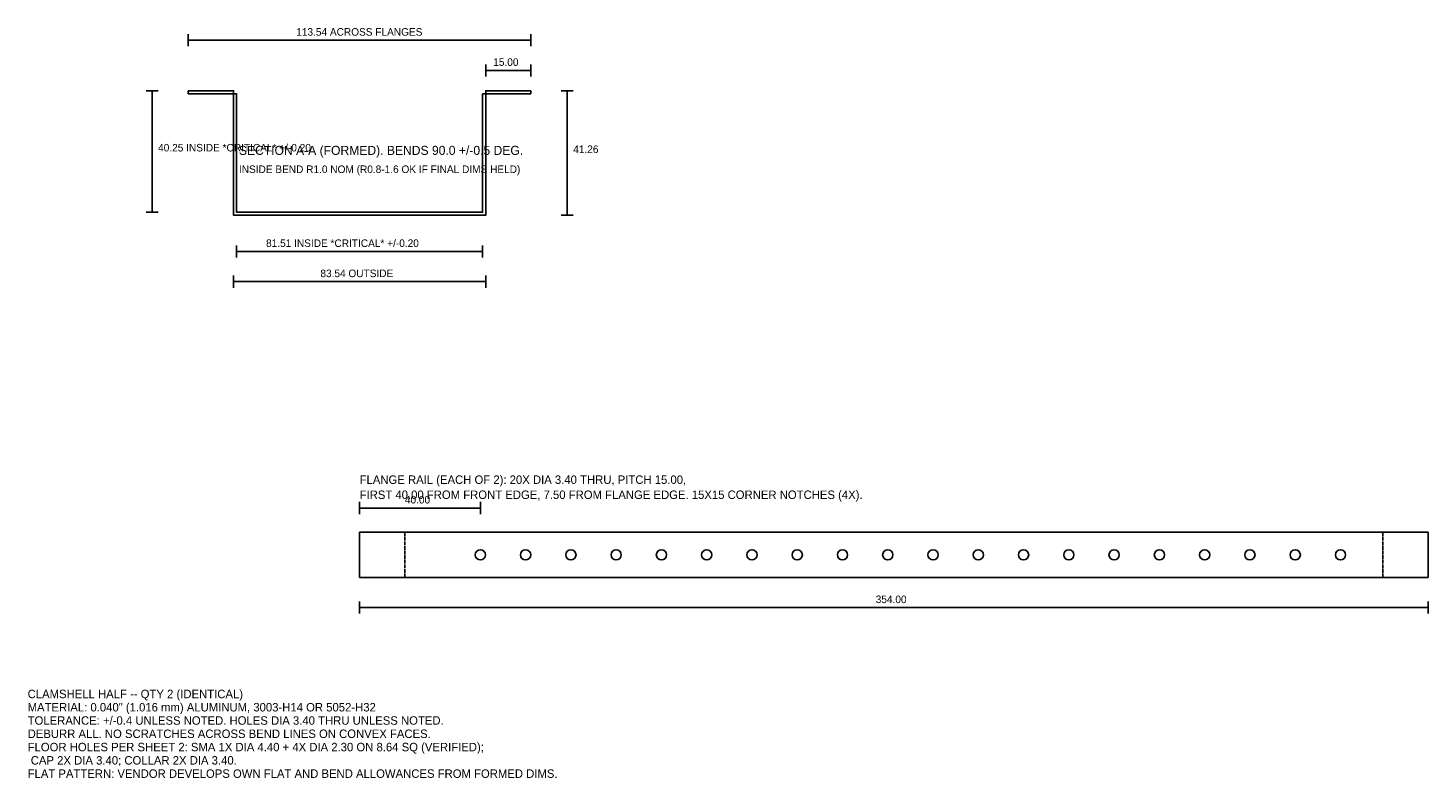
# Model space of a CAD drawing. Header units: metres. Extents: x -110 to 354, y -186 to 62.
import ezdxf

# ---------------------------------------------------------------- set-up
doc = ezdxf.new("R2010")
doc.units = ezdxf.units.M
doc.linetypes.add('DASHED', pattern=[1.524, 1.27, -0.254])
for name, color, linetype in [('BEND', 1, 'DASHED'), ('DIM', 3, 'CONTINUOUS'), ('HOLES', 5, 'CONTINUOUS'), ('NOTES', 7, 'CONTINUOUS'), ('OUTLINE', 7, 'CONTINUOUS')]:
    doc.layers.add(name, color=color, linetype=linetype)

msp = doc.modelspace()

# ---------------------------------------------------------------- linework, layer by layer
at = {"layer": 'BEND'}
for points in [[(0, -120), (15, -120), (15, -105), (0, -105), (0, -120)], [(339, -120), (354, -120), (354, -105), (339, -105), (339, -120)]]:
    msp.add_lwpolyline(points, dxfattribs=at)
at = {"layer": 'DIM'}
for p, q in [((-56.771, 56), (-56.771, 60)), ((-56.771, 58), (56.771, 58)), ((56.771, 56), (56.771, 60)), ((41.771, 46), (41.771, 50)), ((41.771, 48), (56.771, 48)), ((56.771, 46), (56.771, 50)), ((-70.771, 41.263), (-66.771, 41.263)), ((-68.771, 1.016), (-68.771, 41.263)), ((66.771, 41.263), (70.771, 41.263)), ((68.771, 0), (68.771, 41.263)), ((-70.771, 1.016), (-66.771, 1.016)), ((66.771, 0), (70.771, 0)), ((-40.755, -14), (-40.755, -10)), ((-40.755, -12), (40.755, -12)), ((40.755, -14), (40.755, -10)), ((-41.771, -24), (-41.771, -20)), ((-41.771, -22), (41.771, -22)), ((41.771, -24), (41.771, -20)), ((0, -99), (0, -95)), ((0, -97), (40, -97)), ((40, -99), (40, -95)), ((0, -132), (0, -128)), ((354, -132), (354, -128)), ((0, -130), (354, -130))]:
    msp.add_line(p, q, dxfattribs=at)
at = {"layer": 'HOLES'}
for centre in [(40, -112.5), (55, -112.5), (70, -112.5), (85, -112.5), (100, -112.5), (115, -112.5), (130, -112.5), (145, -112.5), (160, -112.5), (175, -112.5), (190, -112.5), (205, -112.5), (220, -112.5), (235, -112.5), (250, -112.5), (265, -112.5), (280, -112.5), (295, -112.5), (310, -112.5), (325, -112.5)]:
    msp.add_circle(centre, 1.7, dxfattribs=at)
at = {"layer": 'OUTLINE'}
for p, q in [((-56.771, 40.247), (-56.771, 41.263)), ((56.771, 40.247), (56.771, 41.263))]:
    msp.add_line(p, q, dxfattribs=at)
for points in [[(-56.771, 41.263), (-41.771, 41.263), (-41.771, 0), (41.771, 0), (41.771, 41.263), (56.771, 41.263)], [(-56.771, 40.247), (-40.755, 40.247), (-40.755, 1.016), (40.755, 1.016), (40.755, 40.247), (56.771, 40.247)], [(0, -120), (354, -120), (354, -105), (0, -105), (0, -120)]]:
    msp.add_lwpolyline(points, dxfattribs=at)

# ---------------------------------------------------------------- texts
at = {"layer": 'DIM'}
for s, p in [('113.54 ACROSS FLANGES', (-21, 59.5)), ('15.00', (44.271, 49.5)), ('40.25 INSIDE *CRITICAL* +/-0.20', (-66.771, 21.139)), ('41.26', (70.771, 20.631)), ('81.51 INSIDE *CRITICAL* +/-0.20', (-31, -10.5)), ('83.54 OUTSIDE', (-13, -20.5)), ('40.00', (15, -95.5)), ('354.00', (171, -128.5))]:
    msp.add_text(s, height=2.5, dxfattribs=at).set_placement(p)
at = {"layer": 'NOTES'}
for s, height, p in [('SECTION A-A (FORMED). BENDS 90.0 +/-0.5 DEG.', 3, (-40, 20)), ('INSIDE BEND R1.0 NOM (R0.8-1.6 OK IF FINAL DIMS HELD)', 2.5, (-40, 14)), ('FLANGE RAIL (EACH OF 2): 20X DIA 3.40 THRU, PITCH 15.00,', 2.8, (0, -89)), ('FIRST 40.00 FROM FRONT EDGE, 7.50 FROM FLANGE EDGE. 15X15 CORNER NOTCHES (4X).', 2.8, (0, -94)), ('CLAMSHELL HALF -- QTY 2 (IDENTICAL)', 2.8, (-110, -160)), ('MATERIAL: 0.040" (1.016 mm) ALUMINUM, 3003-H14 OR 5052-H32', 2.8, (-110, -164.4)), ('TOLERANCE: +/-0.4 UNLESS NOTED. HOLES DIA 3.40 THRU UNLESS NOTED.', 2.8, (-110, -168.8)), ('DEBURR ALL. NO SCRATCHES ACROSS BEND LINES ON CONVEX FACES.', 2.8, (-110, -173.2)), ('FLOOR HOLES PER SHEET 2: SMA 1X DIA 4.40 + 4X DIA 2.30 ON 8.64 SQ (VERIFIED);', 2.8, (-110, -177.6)), (' CAP 2X DIA 3.40; COLLAR 2X DIA 3.40.', 2.8, (-110, -182)), ('FLAT PATTERN: VENDOR DEVELOPS OWN FLAT AND BEND ALLOWANCES FROM FORMED DIMS.', 2.8, (-110, -186.4))]:
    msp.add_text(s, height=height, dxfattribs=at).set_placement(p)

doc.saveas('drawing.dxf')
